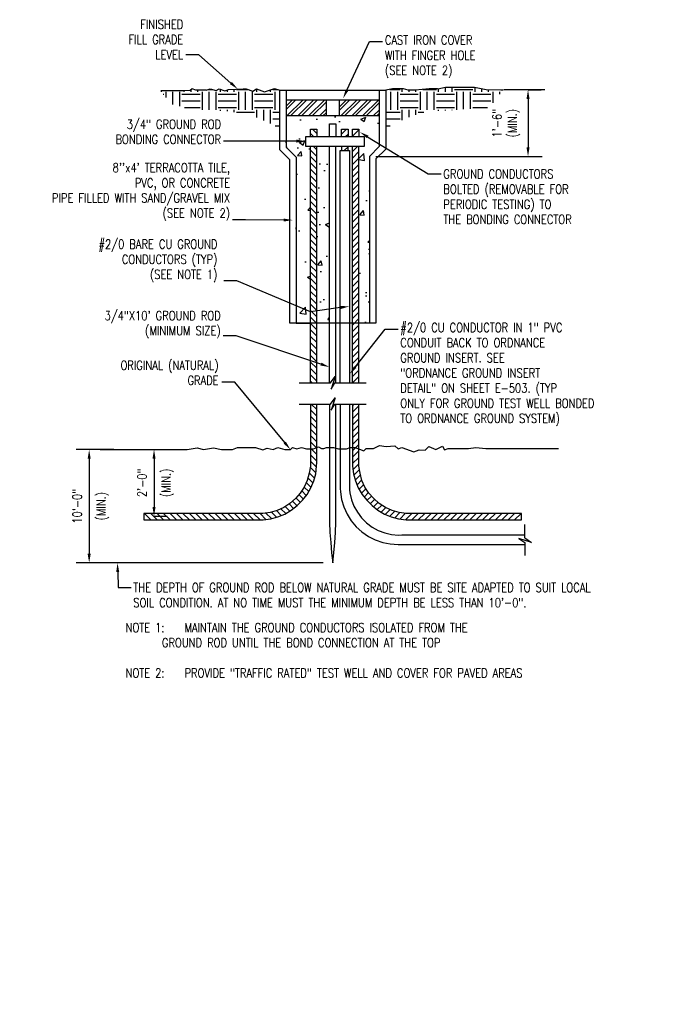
# Model space of a CAD drawing. Header units: inches. Extents: x 21.7 to 49.1, y 21.9 to 44.8.
# Tile 2 of 3: x 40 to 49.1, y 21.9 to 35.5. Entities that reach past the tile are written whole.
import ezdxf
from ezdxf import colors
from ezdxf.entities.mleader import LeaderData, LeaderLine
from ezdxf.math import Vec2, Vec3

# ---------------------------------------------------------------- set-up
doc = ezdxf.new("R2010")
doc.units = ezdxf.units.IN
doc.header["$MEASUREMENT"] = 0
doc.layers.get('Defpoints').update_dxf_attribs({"color": 6})
doc.layers.add('A-WALL-PATT', color=9, linetype='Continuous', true_color=0x808080)
for name, color, linetype in [('E-ANNO-DIMS', 1, 'Continuous'), ('E-ANNO-TEXT', 2, 'Continuous'), ('E-DETL-GRPH', 3, 'Continuous'), ('E-DETL-PATT', 1, 'Continuous')]:
    doc.layers.add(name, color=color, linetype=linetype)
doc.styles.add('Annotative', font='romans.shx', dxfattribs={"width": 0.8, "height": 0.125})
doc.dimstyles.new('Annotative', dxfattribs={"dimscale": 0, "dimtxt": 0.125, "dimasz": 0.125, "dimexe": 0.18, "dimexo": 0.0625, "dimgap": 0.09, "dimtad": 1, "dimdec": 3, "dimzin": 3, "dimdsep": 46, "dimlunit": 4, "dimtxsty": 'Annotative', "dimcen": 0.09, "dimclrt": 2, "dimazin": 2, "dimtfac": 1, "dimtdec": 3, "dimtmove": 0, "dimatfit": 0, "dimfxl": 1, "dimtfill": 1, "dimfrac": 2, "dimtolj": 1, "dimtzin": 0, "dimarcsym": 0})
pattern_1 = [(45, (-24, 0), (-0.044194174, 0.044194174), [])]
pattern_2 = [(50, (-29, 0), (0.71726, -0.062752), [0.075, -0.825]), (355, (-29, 0), (-0.1387513, 0.752192), [0.06, -0.66]), (100.4514, (-28.9402, -0.0052), (0.578509, 0.68944), [0.06374, -0.701142]), (46.1842, (-29, 0.2), (1.067241, -0.165519), [0.1125, -1.2375]), (96.6356, (-28.9111, 0.1862), (0.934662, 0.974119), [0.09561, -1.051714]), (351.1842, (-29, 0.2), (0.934662, 0.974119), [0.09, -0.99]), (21, (-28.9, 0.15), (0.596907, -0.402619), [0.075, -0.825]), (326, (-28.9, 0.15), (0.243315, 0.72515), [0.06, -0.66]), (71.4514, (-28.85026, 0.11645), (0.8402224, 0.322531), [0.06374, -0.701142]), (37.5, (-29, 0), (0.01215986, 0.33289385), [0, -0.652, 0, -0.67, 0, -0.6625]), (7.5, (-29, 0), (0.2630695, 0.3944117), [0, -0.382, 0, -0.637, 0, -0.2525]), (327.5, (-29.223, 0), (0.5338224, -0.0225549), [0, -0.25, 0, -0.78, 0, -1.035]), (317.5, (-29.323, 0), (0.5831862, 0.100105), [0, -0.325, 0, -0.518, 0, -0.735])]
pattern_3 = [(45, (-24, 0), (-0.07424621, 0.07424621), []), (45, (-23.9505, 0), (-0.07424621, 0.07424621), [])]
pattern_4 = [(135, (-24, 0), (-0.044194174, -0.044194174), [])]
pattern_5 = [(0, (-24, 0), (0.25, 0.25), [0.25, -0.25]), (0, (-24, 0.09375), (0.25, 0.25), [0.25, -0.25]), (0, (-24, 0.1875), (0.25, 0.25), [0.25, -0.25]), (90, (-23.96875, 0.21875), (-0.25, 0.25), [0.25, -0.25]), (90, (-23.875, 0.21875), (-0.25, 0.25), [0.25, -0.25]), (90, (-23.78125, 0.21875), (-0.25, 0.25), [0.25, -0.25])]

# ---------------------------------------------------------------- blocks, each defined once
blk = doc.blocks.new('*D8')
at = {"layer": 'Defpoints', "color": 0, "transparency": 16777216}
for p in [(46.949, 34.494), (46.952, 33.579), (47.011, 33.579)]:
    blk.add_point(p, dxfattribs=at)
at = {"layer": 'E-ANNO-DIMS', "color": 0, "lineweight": -2, "transparency": 16777216}
for p, q in [((47.011, 34.494), (47.191, 34.494)), ((47.011, 34.369), (47.011, 33.704)), ((47.014, 33.579), (47.191, 33.579))]:
    blk.add_line(p, q, dxfattribs=at)
at = {"layer": 'E-ANNO-DIMS', "color": 0, "transparency": 16777216}
for points in [[(46.99, 34.369), (47.032, 34.369), (47.011, 34.494)], [(46.99, 33.704), (47.032, 33.704), (47.011, 33.579)]]:
    blk.add_solid(points, dxfattribs=at)
at = {"layer": 'E-ANNO-DIMS', "color": 2, "lineweight": -3, "transparency": 16777216, "insert": (46.71, 34.036), "char_height": 0.125, "attachment_point": 5, "rotation": 90, "style": 'Annotative', "bg_fill": 3, "box_fill_scale": 1.25, "bg_fill_color": 256, "bg_fill_true_color": 13158600, "bg_fill_transparency": 0}
blk.add_mtext('\\A1;1\'-6"\\P(MIN.)', dxfattribs=at)
blk = doc.blocks.new('*D9')
at = {"layer": 'Defpoints', "color": 0, "transparency": 16777216}
for p in [(41.804, 29.545), (41.807, 28.63), (41.866, 28.63)]:
    blk.add_point(p, dxfattribs=at)
at = {"layer": 'E-ANNO-DIMS', "color": 0, "lineweight": -2, "transparency": 16777216}
for p, q in [((41.866, 29.545), (42.046, 29.545)), ((41.866, 29.42), (41.866, 28.755)), ((41.869, 28.63), (42.046, 28.63))]:
    blk.add_line(p, q, dxfattribs=at)
at = {"layer": 'E-ANNO-DIMS', "color": 0, "transparency": 16777216}
for points in [[(41.845, 29.42), (41.887, 29.42), (41.866, 29.545)], [(41.845, 28.755), (41.887, 28.755), (41.866, 28.63)]]:
    blk.add_solid(points, dxfattribs=at)
at = {"layer": 'E-ANNO-DIMS', "color": 2, "lineweight": -3, "transparency": 16777216, "char_height": 0.125, "attachment_point": 5, "rotation": 90, "style": 'Annotative', "bg_fill": 3, "box_fill_scale": 1.25, "bg_fill_color": 256, "bg_fill_true_color": 13158600, "bg_fill_transparency": 0}
for s, insert in [('\\A1;2\'-0"', (41.701, 29.088)), ('\\A1;(MIN.)', (42.051, 29.088))]:
    blk.add_mtext(s, dxfattribs=dict(at, insert=insert))
blk = doc.blocks.new('*D10')
at = {"layer": 'Defpoints', "color": 0, "transparency": 16777216}
for p in [(41.377, 29.545), (40.974, 27.987), (41.364, 27.987)]:
    blk.add_point(p, dxfattribs=at)
at = {"layer": 'E-ANNO-DIMS', "color": 0, "lineweight": -2, "transparency": 16777216}
for p, q in [((41.314, 29.545), (40.794, 29.545)), ((40.974, 29.42), (40.974, 28.112)), ((41.301, 27.987), (40.794, 27.987))]:
    blk.add_line(p, q, dxfattribs=at)
at = {"layer": 'E-ANNO-DIMS', "color": 0, "transparency": 16777216}
for points in [[(40.953, 29.42), (40.995, 29.42), (40.974, 29.545)], [(40.953, 28.112), (40.995, 28.112), (40.974, 27.987)]]:
    blk.add_solid(points, dxfattribs=at)
at = {"layer": 'E-ANNO-DIMS', "color": 2, "lineweight": -3, "transparency": 16777216, "char_height": 0.125, "attachment_point": 5, "rotation": 90, "style": 'Annotative', "bg_fill": 3, "box_fill_scale": 1.25, "bg_fill_color": 256, "bg_fill_true_color": 13158600, "bg_fill_transparency": 0}
for s, insert in [('\\A1;10\'-0"', (40.809, 28.766)), ('\\A1;(MIN.)', (41.159, 28.766))]:
    blk.add_mtext(s, dxfattribs=dict(at, insert=insert))

msp = doc.modelspace()

# ---------------------------------------------------------------- hatches: boundary and pattern name
at = {"layer": 'A-WALL-PATT', "lineweight": -3}
h = msp.add_hatch(dxfattribs=at)
h.set_pattern_fill('EARTH', color=8)
h.set_pattern_definition(pattern_5)
h.paths.add_polyline_path([(43.59637, 34.49043), (43.52469, 34.51377), (43.38804, 34.46876), (43.27637, 34.50877), (43.22302, 34.47711), (43.13136, 34.50877), (43.09138, 34.50877), (42.89136, 34.50045), (42.84137, 34.48044), (42.76246, 34.50838), (42.72303, 34.4871), (42.63802, 34.50877), (42.58302, 34.49043), (42.44304, 34.49043), (42.38971, 34.50877), (42.35904, 34.48044), (41.95969, 34.48044), (42.10471, 34.30046), (42.3097, 34.24377), (42.65304, 34.20543), (42.85804, 34.20543), (43.1997, 34.15377), (43.33304, 34.0921), (43.47303, 34.02878), (43.5747, 33.98046), (43.59637, 33.97756)])
h = msp.add_hatch(dxfattribs=at)
h.set_pattern_fill('EARTH', color=8)
h.set_pattern_definition(pattern_5)
h.paths.add_polyline_path([(46.66969, 34.4921), (46.63637, 34.4921), (46.52583, 34.49485), (46.43471, 34.49711), (46.27303, 34.52543), (45.87636, 34.52543), (45.7647, 34.5071), (45.6497, 34.5071), (45.45969, 34.4921), (45.36302, 34.4921), (45.29971, 34.5071), (45.14804, 34.5071), (45.05304, 34.49043), (45.05304, 33.99516), (45.11469, 34.00044), (45.3897, 34.12712), (45.59303, 34.19211), (45.93637, 34.21544), (46.14136, 34.22877), (46.48303, 34.25211)])
h = msp.add_hatch(dxfattribs=at)
h.set_pattern_fill('AR-CONC', color=8, scale=0.1)
h.set_pattern_definition(pattern_2)
h.paths.add_polyline_path([(44.96471, 34.13544), (43.68303, 34.13544), (43.68303, 33.70544), (43.82137, 33.5671), (43.82137, 31.28378), (44.01638, 31.28378), (44.01638, 33.71546), (43.95637, 33.71546), (43.95637, 33.85377), (44.01802, 33.85377), (44.01802, 33.95545), (44.1047, 33.95545), (44.1047, 33.85377), (44.27971, 33.85377), (44.27971, 34.02711), (44.36803, 34.02711), (44.36803, 33.85377), (44.44637, 33.85377), (44.44637, 33.95545), (44.5347, 33.95545), (44.5347, 33.85377), (44.59637, 33.85377), (44.59637, 33.95545), (44.68303, 33.95545), (44.68303, 33.85377), (44.75471, 33.85377), (44.75471, 33.71546), (44.68469, 33.71546), (44.68469, 31.28378), (44.82804, 31.28378), (44.82804, 33.57879), (44.96471, 33.7171)])
h = msp.add_hatch(dxfattribs=at)
h.set_pattern_fill('AR-CONC', color=8, scale=0.1)
h.set_pattern_definition(pattern_2)
h.paths.add_polyline_path([(44.27971, 33.71546), (44.1047, 33.71546), (44.1047, 31.28378), (44.27971, 31.28378)])
at = {"layer": 'E-DETL-PATT', "lineweight": -3}
h = msp.add_hatch(dxfattribs=at)
h.set_pattern_fill('ANSI32', color=8, scale=0.28)
h.set_pattern_definition(pattern_3)
h.paths.add_polyline_path([(44.23637, 34.35877), (43.68303, 34.35877), (43.68303, 34.13544), (44.23637, 34.13544)])
h = msp.add_hatch(dxfattribs=at)
h.set_pattern_fill('ANSI32', color=8, scale=0.28)
h.set_pattern_definition(pattern_3)
h.paths.add_polyline_path([(44.96471, 34.35877), (44.41137, 34.35877), (44.41137, 34.13544), (44.96471, 34.13544)])
h = msp.add_hatch(dxfattribs=at)
h.set_pattern_fill('ANSI31', color=8, scale=0.5, angle=90)
h.set_pattern_definition(pattern_4)
h.paths.add_polyline_path([(44.1047, 33.95545), (44.01802, 33.95545), (44.01802, 33.85377), (44.1047, 33.85377)])
h = msp.add_hatch(dxfattribs=at)
h.set_pattern_fill('ANSI31', color=8, scale=0.5)
h.set_pattern_definition(pattern_1)
h.paths.add_polyline_path([(44.5347, 33.95545), (44.44637, 33.95545), (44.44637, 33.85377), (44.5347, 33.85377)])
h = msp.add_hatch(dxfattribs=at)
h.set_pattern_fill('ANSI31', color=8, scale=0.5)
h.set_pattern_definition(pattern_1)
h.paths.add_polyline_path([(44.68303, 33.95545), (44.59637, 33.95545), (44.59637, 33.85377), (44.68303, 33.85377)])
h = msp.add_hatch(dxfattribs=at)
h.set_pattern_fill('ANSI31', color=8, scale=0.5, angle=90)
h.set_pattern_definition([(135, (-29, 0), (-0.044194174, -0.044194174), [])])
h.paths.add_polyline_path([(44.01802, 30.46212), (44.1047, 30.46212), (44.1047, 33.71546), (44.01802, 33.71546)])
h = msp.add_hatch(dxfattribs=at)
h.set_pattern_fill('ANSI31', color=8, scale=0.5)
h.set_pattern_definition(pattern_1)
h.paths.add_polyline_path([(44.53636, 33.71546), (44.44637, 33.71546), (44.44637, 33.65877), (44.53636, 33.65877)])
h = msp.add_hatch(dxfattribs=at)
h.set_pattern_fill('ANSI31', color=8, scale=0.5)
h.set_pattern_definition([(45, (-29, 0), (-0.044194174, 0.044194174), [])])
h.paths.add_polyline_path([(44.68469, 33.71546), (44.59637, 33.71546), (44.59637, 30.46212), (44.68469, 30.46212)])
h = msp.add_hatch(dxfattribs=at)
h.set_pattern_fill('ANSI31', color=8, scale=0.5, angle=90)
h.set_pattern_definition(pattern_4)
h.paths.add_polyline_path([(44.1047, 30.17044), (44.01802, 30.17044), (44.01802, 29.36545), (44.01638, 29.31878), (44.00136, 29.21879), (43.9747, 29.1221), (43.93303, 29.03044), (43.87803, 28.94712), (43.81302, 28.87045), (43.73636, 28.80544), (43.65137, 28.75044), (43.55971, 28.70877), (43.4647, 28.68045), (43.3647, 28.6671), (43.31637, 28.66545), (41.72637, 28.66545), (41.72637, 28.5771), (43.31637, 28.5771), (43.36804, 28.57877), (43.47136, 28.59212), (43.57136, 28.61878), (43.66636, 28.65878), (43.75469, 28.71044), (43.83636, 28.77378), (43.90969, 28.84711), (43.97304, 28.92879), (44.0247, 29.01711), (44.06303, 29.11378), (44.08971, 29.21212), (44.10303, 29.31544), (44.1047, 29.36545)])
h = msp.add_hatch(dxfattribs=at)
h.set_pattern_fill('ANSI31', color=8, scale=0.5)
h.set_pattern_definition(pattern_1)
h.paths.add_polyline_path([(44.68303, 30.17044), (44.59637, 30.17044), (44.59637, 29.36545), (44.59804, 29.31544), (44.61136, 29.21212), (44.63804, 29.11378), (44.67635, 29.01711), (44.72803, 28.92879), (44.79138, 28.84711), (44.86471, 28.77378), (44.94636, 28.71044), (45.03471, 28.65878), (45.12971, 28.61878), (45.22969, 28.59212), (45.33303, 28.57877), (45.38469, 28.5771), (46.92137, 28.5771), (46.92137, 28.66545), (45.38469, 28.66545), (45.33637, 28.6671), (45.23636, 28.68045), (45.14136, 28.70877), (45.0497, 28.75044), (44.96471, 28.80544), (44.88802, 28.87045), (44.82303, 28.94712), (44.76804, 29.03044), (44.72637, 29.1221), (44.69971, 29.21879), (44.68469, 29.31878), (44.68303, 29.36545)])

# ---------------------------------------------------------------- linework, layer by layer
at = {"layer": 'E-DETL-GRPH', "lineweight": -3}
for points in [[(42.58302, 34.49043), (42.44304, 34.49043), (42.38971, 34.50877), (42.3647, 34.48545), (42.26302, 34.48044), (41.95969, 34.48044)], [(42.58302, 34.49043), (42.63802, 34.50877), (42.72303, 34.4871), (42.76137, 34.50877), (42.84137, 34.48044), (42.89136, 34.50045), (43.09138, 34.50877), (43.13136, 34.50877), (43.22302, 34.47711), (43.27637, 34.50877), (43.38804, 34.46876), (43.52469, 34.51377), (43.59637, 34.49043)], [(43.68303, 34.49043), (43.68303, 33.70544), (43.82137, 33.5671), (43.82137, 31.28378), (44.01638, 31.28378), (44.01638, 33.71546)], [(44.96471, 34.49043), (44.96471, 33.7171), (44.82804, 33.57879), (44.82804, 31.28378)], [(45.7647, 34.5071), (45.6497, 34.5071), (45.45969, 34.4921), (45.36302, 34.4921), (45.29971, 34.5071), (45.14804, 34.5071), (45.05304, 34.49043)], [(46.66969, 34.4921), (46.63637, 34.4921), (46.43471, 34.49711), (46.27303, 34.52543), (45.87636, 34.52543), (45.76803, 34.50543)], [(47.24137, 34.49377), (46.67637, 34.49377)], [(43.68303, 34.35877), (44.96471, 34.35877)], [(44.23637, 34.13544), (44.23637, 34.35877)], [(44.41137, 34.35877), (44.41137, 34.13544)], [(44.96471, 34.13544), (43.68303, 34.13544)], [(44.27971, 33.85377), (44.27971, 34.02711), (44.36803, 34.02711), (44.36803, 33.85377)], [(44.01802, 33.85377), (44.01802, 33.95545), (44.1047, 33.95545), (44.1047, 33.85377)], [(44.44637, 33.85377), (44.44637, 33.95545), (44.5347, 33.95545), (44.5347, 33.85377)], [(44.59637, 33.85377), (44.59637, 33.95545), (44.68303, 33.95545), (44.68303, 33.85377)], [(44.01802, 30.46212), (44.01802, 33.71546)], [(44.1047, 30.46212), (44.1047, 33.71546)], [(44.27971, 30.46212), (44.27971, 33.71546)], [(44.36803, 30.46212), (44.36803, 33.71546)], [(44.42637, 30.46212), (44.42637, 33.65877), (44.55637, 33.65877), (44.55637, 30.46212)], [(44.44637, 33.71546), (44.44637, 33.65877)], [(44.53636, 33.65877), (44.53636, 33.71546)], [(44.59637, 30.46212), (44.59637, 33.71546)], [(44.68469, 30.46212), (44.68469, 33.71546)], [(44.91637, 33.57879), (47.20303, 33.57879)], [(43.86471, 30.46212), (44.29303, 30.46212), (44.35802, 30.55045), (44.30302, 30.37711), (44.35304, 30.46212), (44.7847, 30.46212)], [(43.86471, 30.17044), (44.29303, 30.17044), (44.35802, 30.25877), (44.30135, 30.08546), (44.35304, 30.17044), (44.7847, 30.17044)], [(44.01802, 30.17044), (44.01802, 29.36545), (44.01638, 29.31878), (44.00136, 29.21879), (43.9747, 29.1221), (43.93303, 29.03044), (43.87803, 28.94712), (43.81302, 28.87045), (43.73636, 28.80544), (43.65137, 28.75044), (43.55971, 28.70877), (43.4647, 28.68045), (43.3647, 28.6671), (43.31637, 28.66545), (41.72637, 28.66545), (41.72637, 28.5771), (43.31637, 28.5771), (43.36804, 28.57877), (43.47136, 28.59212), (43.57136, 28.61878), (43.66636, 28.65878), (43.75469, 28.71044), (43.83636, 28.77378), (43.90969, 28.84711), (43.97304, 28.92879), (44.0247, 29.01711), (44.06303, 29.11378), (44.08971, 29.21212), (44.10303, 29.31544), (44.1047, 29.36545), (44.1047, 30.17044)], [(44.27971, 30.17044), (44.27971, 28.54545), (44.28636, 28.40546), (44.29637, 28.26545), (44.30803, 28.12544), (44.32469, 27.98712), (44.33969, 28.12544), (44.35304, 28.26545), (44.36136, 28.40546), (44.36803, 28.54545), (44.36803, 30.17044)], [(44.42637, 30.17044), (44.42637, 29.01211), (44.42971, 28.96378), (44.44637, 28.8571), (44.47636, 28.75545), (44.52137, 28.65711), (44.57804, 28.56712), (44.64636, 28.48377), (44.72637, 28.41211), (44.81469, 28.35046), (44.90969, 28.30212), (45.01137, 28.26712), (45.11636, 28.24712), (45.22304, 28.23877), (45.27303, 28.24044), (46.96802, 28.24044)], [(44.55637, 30.17044), (44.55637, 28.99377), (44.56137, 28.94879), (44.58304, 28.85546), (44.61637, 28.76544), (44.66302, 28.68212), (44.72136, 28.60545), (44.78804, 28.5371), (44.86471, 28.47879), (44.94969, 28.43378), (45.03969, 28.39878), (45.13302, 28.37711), (45.22804, 28.36879), (45.2747, 28.37044), (46.96802, 28.37044)], [(44.59637, 30.17044), (44.59637, 29.36545), (44.59804, 29.31544), (44.61136, 29.21212), (44.63804, 29.11378), (44.67635, 29.01711), (44.72803, 28.92879), (44.79138, 28.84711), (44.86471, 28.77378), (44.94636, 28.71044), (45.03471, 28.65878), (45.12971, 28.61878), (45.22969, 28.59212), (45.33303, 28.57877), (45.38469, 28.5771), (46.92137, 28.5771), (46.92137, 28.66545), (45.38469, 28.66545), (45.33637, 28.6671), (45.23636, 28.68045), (45.14136, 28.70877), (45.0497, 28.75044), (44.96471, 28.80544), (44.88802, 28.87045), (44.82303, 28.94712), (44.76804, 29.03044), (44.72637, 29.1221), (44.69971, 29.21879), (44.68469, 29.31878), (44.68303, 29.36545), (44.68303, 30.17044)], [(41.12471, 29.54544), (42.31969, 29.54544), (42.4597, 29.57045), (42.54803, 29.54544), (42.68303, 29.56878), (42.79636, 29.54544), (42.94636, 29.54544), (43.01471, 29.57212), (43.26305, 29.57212), (43.3647, 29.54377), (43.42303, 29.56711), (43.50304, 29.54544), (43.56969, 29.57212), (43.66636, 29.54544), (43.74303, 29.54544), (43.76971, 29.57212), (43.83138, 29.55546), (43.8947, 29.57212), (43.96135, 29.55379), (44.05802, 29.55379), (44.12637, 29.58211), (44.16804, 29.56211), (44.1997, 29.56211), (44.2397, 29.57212), (44.33471, 29.57212), (44.40303, 29.55379), (44.51469, 29.55379), (44.56304, 29.57212), (44.63136, 29.57212), (44.69304, 29.55045), (44.75137, 29.52878), (44.78303, 29.56044), (44.88635, 29.56044), (44.96803, 29.60211), (45.06136, 29.58711), (45.1797, 29.5971), (45.22635, 29.55379), (45.27637, 29.57379), (45.43969, 29.51378), (45.51138, 29.54377), (45.5947, 29.53543), (45.64803, 29.58878), (45.74136, 29.54544), (45.83469, 29.59045), (45.86304, 29.54044), (45.91136, 29.55877), (46.04136, 29.55877), (46.18971, 29.55877), (46.2947, 29.57212), (46.4297, 29.56044), (47.4297, 29.56044)], [(46.96802, 28.33044), (46.96802, 28.51379)], [(46.96802, 28.33044), (47.05637, 28.26545), (46.88303, 28.32045), (46.96802, 28.26879), (46.96802, 28.08878)], [(44.19303, 27.98712), (41.12471, 27.98712)]]:
    msp.add_lwpolyline(points, dxfattribs=at)
for points in [[(44.91637, 33.54379), (44.91637, 31.28378), (43.73304, 31.28378), (43.73304, 33.53211), (43.59637, 33.66878), (43.59637, 34.49043), (45.05304, 34.49043), (45.05304, 33.68044)], [(44.75471, 33.85377), (44.75471, 33.71546), (43.95637, 33.71546), (43.95637, 33.85377)]]:
    msp.add_lwpolyline(points, close=True, dxfattribs=at)

# ---------------------------------------------------------------- texts
at = {"layer": 'E-ANNO-TEXT', "lineweight": -3, "insert": (41.47471, 27.15897), "char_height": 0.125, "width": 6.3793571, "attachment_point": 1, "style": 'Annotative'}
msp.add_mtext('NOTE 1:    MAINTAIN THE GROUND CONDUCTORS ISOLATED FROM THE           ^I^IGROUND ROD UNTIL THE BOND CONNECTION AT THE TOP \\P\\PNOTE 2:    PROVIDE "TRAFFIC RATED" TEST WELL AND COVER FOR PAVED AREAS', dxfattribs=at)

# ---------------------------------------------------------------- leaders
at = {"layer": 'E-ANNO-TEXT', "lineweight": -3}
ml = msp.add_multileader_mtext('Standard', dxfattribs=at)
ml.set_content('FINISHED\\P FILL GRADE\\P LEVEL', color=256, style='Annotative')
ml.set_leader_properties(color=1, linetype='ByLayer', lineweight=-1)
ml.build(insert=Vec2(0, 0))
ml.multileader.update_dxf_attribs({"text_right_attachment_type": 3, "dogleg_length": 0.17821, "arrow_head_size": 0.125})
ctx = ml.context
ctx.base_point, ctx.char_height, ctx.arrow_head_size, ctx.landing_gap_size, ctx.plane_origin = Vec3(41.28471, 35.39545), 0.125, 0.125, 0.03125, Vec3(42.59804, 34.97879)
ctx.right_attachment, ctx.text_align_type = 3, 2
notes = []
notes.append((ctx, [(0, (1, 1, 0), (42.48054, 34.97879), (-1, 0), 0.17821, [(0, [(43.01789, 34.50571)], 0, [])])]))
ctx.mtext.insert, ctx.mtext.alignment, ctx.mtext.flow_direction = Vec3(42.26834, 35.45795), 3, 5
ml = msp.add_multileader_mtext('Standard', dxfattribs=at)
ml.set_content('CAST IRON COVER \\PWITH FINGER HOLE\\P(SEE NOTE 2)', color=256, style='Annotative')
ml.set_leader_properties(color=1, linetype='ByLayer', lineweight=-1)
ml.build(insert=Vec2(0, 0))
ml.multileader.update_dxf_attribs({"text_right_attachment_type": 3, "dogleg_length": 0.17861, "arrow_head_size": 0.125})
ctx = ml.context
ctx.base_point, ctx.char_height, ctx.arrow_head_size, ctx.landing_gap_size, ctx.plane_origin = Vec3(45.00996, 35.15878), 0.125, 0.125, 0.03125, Vec3(44.83136, 35.15878)
ctx.right_attachment = 3
notes.append((ctx, [(0, (1, 1, 0), (44.83136, 35.15878), (1, 0), 0.17861, [(0, [(44.46703, 34.37681)], 0, [])])]))
ctx.mtext.insert, ctx.mtext.flow_direction = Vec3(45.04121, 35.24211), 5
ml = msp.add_multileader_mtext('Standard', dxfattribs=at)
ml.set_content('3/4" GROUND ROD \\PBONDING CONNECTOR', color=256, style='Annotative')
ml.set_leader_properties(color=1, linetype='ByLayer', lineweight=-1)
ml.build(insert=Vec2(0, 0))
ml.multileader.update_dxf_attribs({"text_right_attachment_type": 3, "dogleg_length": 0.17821, "arrow_head_size": 0.125})
ctx = ml.context
ctx.base_point, ctx.char_height, ctx.arrow_head_size, ctx.landing_gap_size, ctx.plane_origin = Vec3(41.1529, 34.02181), 0.125, 0.125, 0.03125, Vec3(43.11587, 33.78966)
ctx.right_attachment, ctx.text_align_type = 3, 2
notes.append((ctx, [(0, (1, 1, 0), (42.99837, 33.78966), (-1, 0), 0.17821, [(0, [(43.94754, 33.78966)], 0, [])])]))
ctx.mtext.insert, ctx.mtext.alignment, ctx.mtext.flow_direction = Vec3(42.78891, 34.08431), 3, 5
ml = msp.add_multileader_mtext('Standard', dxfattribs=at)
ml.set_content('GROUND CONDUCTORS \\PBOLTED (REMOVABLE FOR \\PPERIODIC TESTING) TO \\PTHE BONDING CONNECTOR', color=256, style='Annotative')
ml.set_leader_properties(color=1, linetype='ByLayer', lineweight=-1)
ml.build(insert=Vec2(0, 0))
ml.multileader.update_dxf_attribs({"text_right_attachment_type": 3, "dogleg_length": 0.17861, "arrow_head_size": 0.125})
ctx = ml.context
ctx.base_point, ctx.char_height, ctx.arrow_head_size, ctx.landing_gap_size, ctx.plane_origin = Vec3(45.81498, 33.3371), 0.125, 0.125, 0.03125, Vec3(45.63637, 33.3371)
ctx.right_attachment = 3
notes.append((ctx, [(0, (1, 1, 0), (45.63637, 33.3371), (1, 0), 0.17861, [(0, [(44.69804, 33.91378)], 0, [])])]))
ctx.mtext.insert, ctx.mtext.flow_direction = Vec3(45.84623, 33.3996), 5
ml = msp.add_multileader_mtext('Standard', dxfattribs=at)
ml.set_content("8''x4' TERRACOTTA TILE, \\PPVC, OR CONCRETE \\PPIPE FILLED WITH SAND/GRAVEL MIX \\P(SEE NOTE 2)", color=256, style='Annotative')
ml.set_leader_properties(color=1, linetype='ByLayer', lineweight=-1)
ml.build(insert=Vec2(0, 0))
ml.multileader.update_dxf_attribs({"text_right_attachment_type": 3, "dogleg_length": 0.17821, "arrow_head_size": 0.125})
ctx = ml.context
ctx.base_point, ctx.char_height, ctx.arrow_head_size, ctx.landing_gap_size, ctx.plane_origin = Vec3(40.09578, 33.40354), 0.125, 0.125, 0.03125, Vec3(43.23971, 32.70712)
ctx.right_attachment, ctx.text_align_type = 3, 2
notes.append((ctx, [(0, (1, 1, 0), (43.12221, 32.70712), (-1, 0), 0.17821, [(0, [(43.77456, 32.70312)], 0, [])])]))
ctx.mtext.insert, ctx.mtext.alignment, ctx.mtext.flow_direction = Vec3(42.91275, 33.48688), 3, 5
ml = msp.add_multileader_mtext('Standard', dxfattribs=at)
ml.set_content('#2/0 BARE CU GROUND \\PCONDUCTORS (TYP)\\P (SEE NOTE 1)', color=256, style='Annotative')
ml.set_leader_properties(color=1, linetype='ByLayer', lineweight=-1)
ml.build(insert=Vec2(0, 0))
ml.multileader.update_dxf_attribs({"text_right_attachment_type": 3, "dogleg_length": 0.17821, "arrow_head_size": 0.125})
ctx = ml.context
ctx.base_point, ctx.char_height, ctx.arrow_head_size, ctx.landing_gap_size, ctx.plane_origin = Vec3(40.84577, 32.35109), 0.125, 0.125, 0.03125, Vec3(43.12304, 31.86544)
ctx.right_attachment, ctx.text_align_type = 3, 2
notes.append((ctx, [(0, (1, 1, 0), (43.00554, 31.86544), (-1, 0), 0.17821, [(1, [(44.55637, 31.51675), (44.01638, 31.44273)], 0, [])])]))
ctx.mtext.insert, ctx.mtext.alignment, ctx.mtext.flow_direction = Vec3(42.73893, 32.43443), 3, 5
ml = msp.add_multileader_mtext('Standard', dxfattribs=at)
ml.set_content('3/4"X10\' GROUND ROD\\P (MINIMUM SIZE)', color=256, style='Annotative')
ml.set_leader_properties(color=1, linetype='ByLayer', lineweight=-1)
ml.build(insert=Vec2(0, 0))
ml.multileader.update_dxf_attribs({"text_right_attachment_type": 3, "dogleg_length": 0.17821, "arrow_head_size": 0.125})
ctx = ml.context
ctx.base_point, ctx.char_height, ctx.arrow_head_size, ctx.landing_gap_size, ctx.plane_origin = Vec3(40.96743, 31.36806), 0.125, 0.125, 0.03125, Vec3(43.11136, 31.11211)
ctx.right_attachment, ctx.text_align_type = 3, 2
notes.append((ctx, [(0, (1, 1, 0), (42.99386, 31.11211), (-1, 0), 0.17821, [(0, [(44.27971, 30.68176)], 0, [])])]))
ctx.mtext.insert, ctx.mtext.alignment, ctx.mtext.flow_direction = Vec3(42.7844, 31.45139), 3, 5
ml = msp.add_multileader_mtext('Standard', dxfattribs=at)
ml.set_content('#2/0 CU CONDUCTOR IN 1" PVC \\PCONDUIT BACK TO ORDNANCE \\PGROUND INSERT. SEE \\P"ORDNANCE GROUND INSERT \\PDETAIL" ON SHEET E-503. (TYP \\PONLY FOR GROUND TEST WELL BONDED \\PTO ORDNANCE GROUND SYSTEM)', color=256, style='Annotative')
ml.set_leader_properties(color=1, linetype='ByLayer', lineweight=-1)
ml.build(insert=Vec2(0, 0))
ml.multileader.update_dxf_attribs({"text_right_attachment_type": 3, "dogleg_length": 0.17861, "arrow_head_size": 0.125})
ctx = ml.context
ctx.base_point, ctx.char_height, ctx.arrow_head_size, ctx.landing_gap_size, ctx.plane_origin = Vec3(45.2233, 31.20377), 0.125, 0.125, 0.03125, Vec3(45.0447, 31.20377)
ctx.right_attachment = 3
notes.append((ctx, [(0, (1, 1, 0), (45.0447, 31.20377), (1, 0), 0.17861, [(0, [(44.55637, 30.5826)], 0, [])])]))
ctx.mtext.insert, ctx.mtext.flow_direction = Vec3(45.25455, 31.2871), 5
ml = msp.add_multileader_mtext('Standard', dxfattribs=at)
ml.set_content('ORIGINAL (NATURAL) \\PGRADE', color=256, style='Annotative')
ml.set_leader_properties(color=1, linetype='ByLayer', lineweight=-1)
ml.build(insert=Vec2(0, 0))
ml.multileader.update_dxf_attribs({"text_right_attachment_type": 3, "dogleg_length": 0.17821, "arrow_head_size": 0.125})
ctx = ml.context
ctx.base_point, ctx.char_height, ctx.arrow_head_size, ctx.landing_gap_size, ctx.plane_origin = Vec3(41.23293, 30.70536), 0.125, 0.125, 0.03125, Vec3(43.09469, 30.47378)
ctx.right_attachment, ctx.text_align_type = 3, 2
notes.append((ctx, [(0, (1, 1, 0), (42.97719, 30.47378), (-1, 0), 0.17821, [(0, [(43.74303, 29.54544)], 0, [])])]))
ctx.mtext.insert, ctx.mtext.alignment, ctx.mtext.flow_direction = Vec3(42.75466, 30.76786), 3, 5
ml = msp.add_multileader_mtext('Standard', dxfattribs=at)
ml.set_content('THE DEPTH OF GROUND ROD BELOW NATURAL GRADE MUST BE SITE ADAPTED TO SUIT LOCAL \\PSOIL CONDITION. AT NO TIME MUST THE MINIMUM DEPTH BE LESS THAN 10\'-0".', color=256, style='Annotative')
ml.set_leader_properties(color=1, linetype='ByLayer', lineweight=-1)
ml.build(insert=Vec2(0, 0))
ml.multileader.update_dxf_attribs({"text_right_attachment_type": 3, "dogleg_length": 0.17861, "arrow_head_size": 0.125})
ctx = ml.context
ctx.base_point, ctx.char_height, ctx.arrow_head_size, ctx.landing_gap_size, ctx.plane_origin = Vec3(41.5501, 27.64741), 0.125, 0.125, 0.03125, Vec3(41.59638, 27.56211)
ctx.right_attachment = 3
notes.append((ctx, [(0, (1, 1, 0), (41.37149, 27.64741), (1, 0), 0.17861, [(0, [(41.36394, 27.98712)], 0, [])])]))
ctx.mtext.insert, ctx.mtext.flow_direction = Vec3(41.58135, 27.70991), 5
for ctx, leaders in notes:
    for number, flags, end, landing, length, lines in leaders:
        leader = LeaderData()
        leader.index, (leader.has_last_leader_line, leader.has_dogleg_vector, leader.attachment_direction) = number, flags
        leader.last_leader_point, leader.dogleg_vector, leader.dogleg_length = Vec3(end), Vec3(landing), length
        for number, points, colour, breaks in lines:
            line = LeaderLine()
            line.index, line.vertices, line.color, line.breaks = number, Vec3.list(points), colors.encode_raw_color(colour), breaks
            leader.lines.append(line)
        ctx.leaders.append(leader)

# ---------------------------------------------------------------- next in the draw order: dimensions: what is measured, and where the dimension line sits
at = {"layer": 'E-ANNO-DIMS', "lineweight": -3}
for base, p1, p2, text, picture, middle in [((47.01085, 33.57879), (46.94891, 34.49377), (46.95191, 33.57879), '1\'-6"\\P(MIN.)', '*D8', (46.70954, 34.03628)), ((40.97369, 27.98712), (41.37657, 29.54544), (41.36394, 27.98712), '10\'-0"\\X(MIN.)', '*D10', (40.97369, 28.76628)), ((41.86567, 28.63046), (41.80373, 29.54544), (41.80673, 28.63046), '2\'-0"\\X(MIN.)', '*D9', (41.86567, 29.08795))]:
    dim = msp.add_linear_dim(base=base, p1=p1, p2=p2, angle=90, text=text, dimstyle='Annotative', override={"dimpost": '\\X'}, dxfattribs=at)
    dim.commit()
    dim.dimension.update_dxf_attribs({"geometry": picture, "text_midpoint": middle})

doc.saveas('drawing.dxf')
